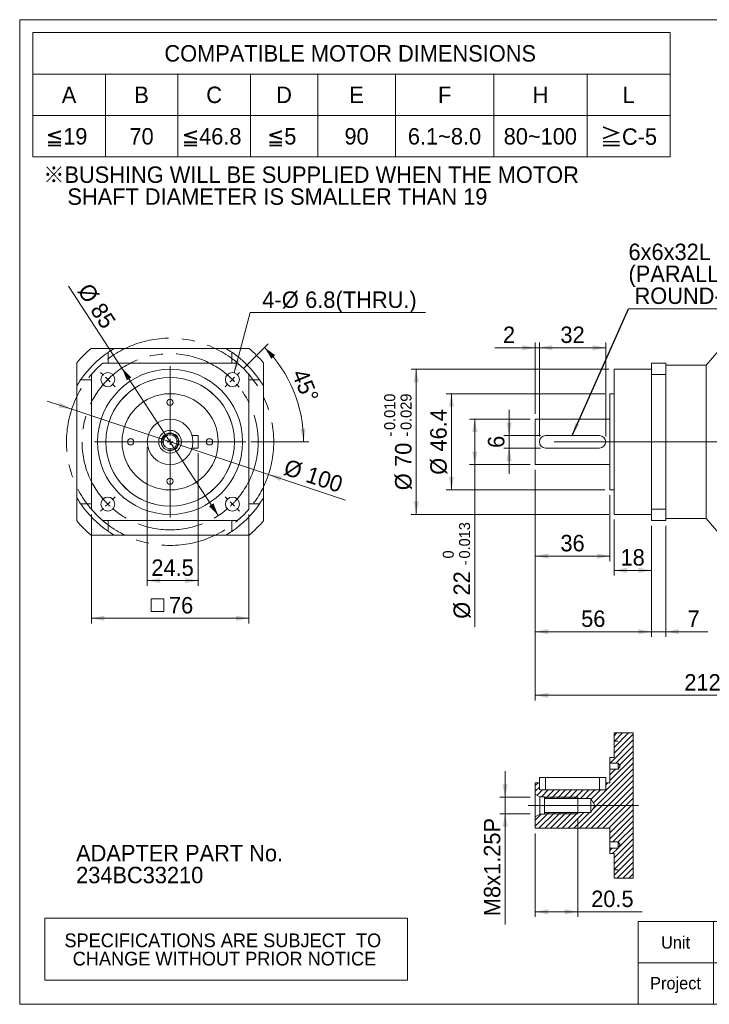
# Model space of a CAD drawing. Header units: millimetres. Extents: x 25 to 718, y 25 to 500.
# Tile 1 of 4: x 25 to 358, y 25 to 500. Entities that reach past the tile are written whole.
import ezdxf

# ---------------------------------------------------------------- set-up
doc = ezdxf.new("R2010")
doc.units = ezdxf.units.MM
doc.header["$LTSCALE"] = 2.5
doc.linetypes.add('CENTERX2', pattern=[20.32, 12.7, -2.54, 2.54, -2.54])
doc.layers.add('外框線', color=7, linetype='Continuous', lineweight=30)
doc.styles.add('SLDTEXTSTYLE0', font='ARIAL.TTF', dxfattribs={"width": 0.948})
doc.styles.add('SLDTEXTSTYLE4', font='ARIAL.TTF', dxfattribs={"width": 0.948, "bigfont": 'bigfont'})
doc.styles.add('SLDTEXTSTYLE5', font='MINGLIU.TTC', dxfattribs={"bigfont": 'bigfont'})
doc.styles.get("Standard").update_dxf_attribs({"font": 'ARIAL.TTF'})
doc.dimstyles.new('SLDDIMSTYLE0', dxfattribs={"dimtxt": 7.704956, "dimasz": 6.25, "dimexe": 0, "dimexo": 0.0625, "dimgap": 1.926239, "dimtad": 1, "dimdec": 4, "dimrnd": 1e-09, "dimzin": 12, "dimdsep": 46, "dimtxsty": 'SLDTEXTSTYLE0', "dimsah": 1, "dimcen": 0.09, "dimadec": 0, "dimazin": 0, "dimtol": 1, "dimtm": 0.013, "dimtfac": 1, "dimtdec": 3, "dimtofl": 0, "dimtmove": 0, "dimatfit": 3, "dimfxl": 0, "dimtolj": 1, "dimarcsym": 0})
doc.dimstyles.new('SLDDIMSTYLE1', dxfattribs={"dimtxt": 7.704956, "dimasz": 6.25, "dimexe": 0, "dimexo": 0.0625, "dimgap": 1.926239, "dimtad": 1, "dimdec": 4, "dimrnd": 1e-09, "dimzin": 12, "dimdsep": 46, "dimtxsty": 'SLDTEXTSTYLE0', "dimsah": 1, "dimcen": 0.09, "dimadec": 0, "dimazin": 0, "dimtol": 1, "dimtp": -0.01, "dimtm": 0.029, "dimtfac": 1, "dimtdec": 3, "dimtofl": 0, "dimtmove": 0, "dimatfit": 3, "dimfxl": 0, "dimtolj": 1, "dimtzin": 0, "dimarcsym": 0})
doc.dimstyles.new('SLDDIMSTYLE2', dxfattribs={"dimtxt": 7.704956, "dimasz": 6.25, "dimexe": 0, "dimexo": 0.0625, "dimgap": 1.926239, "dimtad": 1, "dimdec": 4, "dimrnd": 1e-09, "dimzin": 12, "dimdsep": 46, "dimtxsty": 'SLDTEXTSTYLE0', "dimsah": 1, "dimcen": 0.09, "dimadec": 0, "dimazin": 0, "dimtfac": 1, "dimtdec": 4, "dimtofl": 0, "dimtmove": 0, "dimatfit": 3, "dimfxl": 0, "dimtolj": 1, "dimtzin": 12, "dimarcsym": 0})
doc.dimstyles.new('SLDDIMSTYLE3', dxfattribs={"dimtxt": 7.704956, "dimasz": 6.25, "dimexe": 0, "dimexo": 0.0625, "dimgap": 1.926239, "dimtad": 1, "dimdec": 4, "dimrnd": 1e-09, "dimzin": 12, "dimdsep": 46, "dimtxsty": 'SLDTEXTSTYLE0', "dimsah": 1, "dimcen": 0.09, "dimadec": 0, "dimazin": 0, "dimtfac": 1, "dimtdec": 4, "dimtofl": 0, "dimtmove": 0, "dimatfit": 3, "dimfxl": 0, "dimtolj": 1, "dimtzin": 12, "dimarcsym": 0})
doc.dimstyles.new('SLDDIMSTYLE6', dxfattribs={"dimtxt": 0, "dimasz": 6.25, "dimexe": 0, "dimexo": 0.0625, "dimgap": 0, "dimtad": 0, "dimtih": 1, "dimtoh": 1, "dimdec": 0, "dimrnd": 1e-09, "dimzin": 0, "dimdsep": 46, "dimtxsty": 'Standard', "dimsah": 1, "dimcen": 0.09, "dimadec": 0, "dimazin": 0, "dimtfac": 6.25, "dimtdec": 0, "dimtofl": 0, "dimtmove": 0, "dimatfit": 3, "dimfxl": 0, "dimtolj": 1, "dimtzin": 0, "dimarcsym": 0})
doc.dimstyles.new('SLDDIMSTYLE7', dxfattribs={"dimtxt": 7.704956, "dimasz": 6.25, "dimexe": 0, "dimexo": 0.0625, "dimgap": 1.926239, "dimtad": 1, "dimdec": 4, "dimrnd": 1e-09, "dimzin": 12, "dimdsep": 46, "dimtxsty": 'SLDTEXTSTYLE0', "dimsah": 1, "dimcen": 0.09, "dimadec": 0, "dimazin": 0, "dimtfac": 1, "dimtdec": 4, "dimtmove": 0, "dimatfit": 3, "dimfxl": 0, "dimtolj": 1, "dimtzin": 12, "dimarcsym": 0})
doc.dimstyles.new('SLDDIMSTYLE8', dxfattribs={"dimtxt": 7.704956, "dimasz": 6.25, "dimexe": 0, "dimexo": 0.0625, "dimgap": 1.926239, "dimtad": 1, "dimdec": 4, "dimlfac": 2.5, "dimzin": 12, "dimdsep": 46, "dimtxsty": 'SLDTEXTSTYLE0', "dimsah": 1, "dimcen": 0.09, "dimadec": 4, "dimazin": 0, "dimtfac": 1, "dimtdec": 4, "dimtofl": 0, "dimtmove": 0, "dimatfit": 3, "dimfxl": 0, "dimtolj": 1, "dimtzin": 12, "dimarcsym": 0})
doc.dimstyles.new('SLDDIMSTYLE9', dxfattribs={"dimtxt": 7.704956, "dimasz": 6.25, "dimexe": 0, "dimexo": 0.0625, "dimgap": 1.926239, "dimtad": 0, "dimtih": 1, "dimtoh": 1, "dimdec": 4, "dimrnd": 1e-09, "dimzin": 12, "dimdsep": 46, "dimtxsty": 'SLDTEXTSTYLE0', "dimsah": 1, "dimcen": 0.09, "dimadec": 0, "dimazin": 0, "dimtfac": 1, "dimtdec": 4, "dimtofl": 0, "dimtmove": 0, "dimatfit": 3, "dimfxl": 0, "dimtolj": 1, "dimtzin": 12, "dimarcsym": 0})

# ---------------------------------------------------------------- blocks, each defined once
blk = doc.blocks.new('圖塊28')
at = {"layer": '外框線', "color": 7, "lineweight": 0}
for p, q in [((323.44, 65.02), (323.44, 25.02)), ((400.09, 65.02), (323.44, 65.02)), ((359.72, 65.02), (359.72, 25.02)), ((400.09, 45.02), (323.44, 45.02)), ((381.75, 36.56), (393.94, 39.06)), ((393.94, 39.06), (393.94, 29.06)), ((381.75, 36.56), (381.75, 31.56)), ((381.75, 31.56), (393.94, 29.06))]:
    blk.add_line(p, q, dxfattribs=at)
at = {"layer": '外框線', "color": 7, "linetype": 'CENTERX2', "lineweight": 0}
for p, q in [((371.19, 41.7), (371.19, 26.67)), ((364.63, 34.05), (377.79, 34.05)), ((380.85, 34.05), (395.02, 34.05))]:
    blk.add_line(p, q, dxfattribs=at)
at = {"layer": '外框線', "color": 7, "lineweight": 0}
for radius in [5.68, 3.06]:
    blk.add_circle((371.19, 34.05), radius, dxfattribs=at)
at = {"color": 7, "linetype": 'Continuous', "lineweight": 0, "char_height": 5.953, "attachment_point": 1, "style": 'SLDTEXTSTYLE0'}
for s, insert in [('Unit', (334.48, 57.84)), ('mm', (373.65, 58.57)), ('Project', (329.19, 38.17))]:
    blk.add_mtext(s, dxfattribs=dict(at, insert=insert))
blk = doc.blocks.new('SW_NOTE_0')
at = {"color": 0, "linetype": 'Continuous', "lineweight": 0, "attachment_point": 1, "style": 'SLDTEXTSTYLE0'}
for s, insert, char_height in [('ADAPTER PART No.', (0, 10.23), 7.9375), ('234BC33210', (0, -0.35), 7.937)]:
    blk.add_mtext(s, dxfattribs=dict(at, insert=insert, char_height=char_height))
blk = doc.blocks.new('SW_NOTE_1')
at = {"color": 0, "linetype": 'Continuous', "lineweight": 0, "char_height": 7.9375, "attachment_point": 1}
for s, insert, style in [('\\M+181A6BUSHING WILL BE SUPPLIED WHEN THE MOTOR', (0, 10.23), 'SLDTEXTSTYLE4'), ('    SHAFT DIAMETER IS SMALLER THAN 19', (0, -0.35), 'SLDTEXTSTYLE0')]:
    blk.add_mtext(s, dxfattribs=dict(at, insert=insert, style=style))
blk = doc.blocks.new('SW_TABLEANNOTATION_0')
at = {"color": 0, "linetype": 'Continuous', "lineweight": 0}
for p, q in [((0, 0), (0, -30)), ((175, 0), (0, 0)), ((175, -30), (175, 0)), ((0, -30), (175, -30))]:
    blk.add_line(p, q, dxfattribs=at)
at = {"color": 0, "linetype": 'Continuous', "lineweight": 0, "char_height": 6.6146, "attachment_point": 1, "style": 'SLDTEXTSTYLE0'}
for s, insert in [('SPECIFICATIONS ARE SUBJECT  TO ', (9.52, -7.44)), ('CHANGE WITHOUT PRIOR NOTICE', (13.51, -16.26))]:
    blk.add_mtext(s, dxfattribs=dict(at, insert=insert))
blk = doc.blocks.new('SW_TABLEANNOTATION_1')
at = {"color": 0, "linetype": 'Continuous', "lineweight": 0}
for p, q in [((0, 0), (0, -60)), ((307.5, 0), (0, 0)), ((307.5, -60), (307.5, 0)), ((0, -20), (307.5, -20)), ((35, -20), (35, -60)), ((70, -20), (70, -60)), ((105, -20), (105, -60)), ((137.5, -20), (137.5, -60)), ((175, -20), (175, -60)), ((222.5, -20), (222.5, -60)), ((267.5, -20), (267.5, -60)), ((0, -40), (307.5, -40)), ((0, -60), (307.5, -60))]:
    blk.add_line(p, q, dxfattribs=at)
at = {"color": 0, "linetype": 'Continuous', "lineweight": 0, "attachment_point": 1}
for s, insert, char_height, style in [('COMPATIBLE MOTOR DIMENSIONS', (63.5, -6.05), 7.9375, 'SLDTEXTSTYLE0'), ('A', (13.97, -26.05), 7.94, 'SLDTEXTSTYLE0'), ('B', (48.97, -26.05), 7.94, 'SLDTEXTSTYLE0'), ('C', (83.68, -26.05), 7.94, 'SLDTEXTSTYLE0'), ('D', (117.43, -26.05), 7.94, 'SLDTEXTSTYLE0'), ('E', (152.72, -26.05), 7.94, 'SLDTEXTSTYLE0'), ('F', (195.52, -26.05), 7.94, 'SLDTEXTSTYLE0'), ('H', (241.18, -26.05), 7.94, 'SLDTEXTSTYLE0'), ('L', (284.56, -26.05), 7.94, 'SLDTEXTSTYLE0'), ('\\M+1818519', (6.33, -46.05), 7.937, 'SLDTEXTSTYLE4'), ('70', (46.62, -46.05), 7.937, 'SLDTEXTSTYLE0'), ('\\M+1818546.8', (71.92, -46.05), 7.9375, 'SLDTEXTSTYLE4'), ('\\M+181855', (113.02, -46.05), 7.937, 'SLDTEXTSTYLE4'), ('90', (150.37, -46.05), 7.937, 'SLDTEXTSTYLE0'), ('6.1~8.0', (180.96, -46.05), 7.937, 'SLDTEXTSTYLE0'), ('80~100', (227.21, -46.05), 7.937, 'SLDTEXTSTYLE0'), ('\\M+18186', (273.68, -46.37), 7.937, 'SLDTEXTSTYLE5'), ('C-5', (284.27, -46.2), 7.937, 'SLDTEXTSTYLE0')]:
    blk.add_mtext(s, dxfattribs=dict(at, insert=insert, char_height=char_height, style=style))
blk = doc.blocks.new('*D10')
at = {"color": 7, "linetype": 'Continuous', "lineweight": 0}
for p, q in [((271.29, 307.35), (242.07, 307.35)), ((244.57, 307.35), (244.57, 285.35)), ((271.29, 285.35), (242.07, 285.35)), ((244.57, 285.35), (244.57, 207.03))]:
    blk.add_line(p, q, dxfattribs=at)
for points in [[(244.57, 307.35), (243.32, 301.1), (245.82, 301.1)], [(244.57, 285.35), (245.82, 291.6), (243.32, 291.6)]]:
    blk.add_solid(points, dxfattribs=at)
at = {"color": 7, "linetype": 'Continuous', "lineweight": 0, "attachment_point": 1, "rotation": 90, "style": 'SLDTEXTSTYLE0'}
for s, insert, char_height in [('0.013', (237.01, 240.06), 5.292), ('0', (229.12, 240.06), 5.29), ('-', (237.01, 236.83), 5.29), ('22', (234.34, 222.23), 7.937), ('%%c', (234.34, 210.99), 7.937)]:
    blk.add_mtext(s, dxfattribs=dict(at, insert=insert, char_height=char_height))
blk = doc.blocks.new('*D11')
at = {"color": 7, "linetype": 'Continuous', "lineweight": 0}
for p, q in [((309.29, 331.35), (213.85, 331.35)), ((216.35, 331.35), (216.35, 261.35)), ((309.29, 261.35), (213.85, 261.35))]:
    blk.add_line(p, q, dxfattribs=at)
for points in [[(216.35, 331.35), (215.1, 325.1), (217.6, 325.1)], [(216.35, 261.35), (217.6, 267.6), (215.1, 267.6)]]:
    blk.add_solid(points, dxfattribs=at)
at = {"color": 7, "linetype": 'Continuous', "lineweight": 0, "attachment_point": 1, "rotation": 90, "style": 'SLDTEXTSTYLE0'}
for s, insert, char_height in [('0.010', (200.89, 302.07), 5.292), ('0.029', (208.78, 302.07), 5.292), ('-', (200.89, 298.84), 5.29), ('-', (208.78, 298.84), 5.29), ('70', (206.11, 284.24), 7.937), ('%%c', (206.11, 273), 7.937)]:
    blk.add_mtext(s, dxfattribs=dict(at, insert=insert, char_height=char_height))
blk = doc.blocks.new('*D12')
at = {"color": 7, "linetype": 'Continuous', "lineweight": 0}
for p, q in [((273.79, 282.85), (273.79, 238.73)), ((309.79, 270.65), (309.79, 238.73)), ((273.79, 241.23), (309.79, 241.23))]:
    blk.add_line(p, q, dxfattribs=at)
for points in [[(273.79, 241.23), (280.04, 239.98), (280.04, 242.48)], [(309.79, 241.23), (303.54, 242.48), (303.54, 239.98)]]:
    blk.add_solid(points, dxfattribs=at)
at = {"color": 7, "linetype": 'Continuous', "lineweight": 0, "insert": (285.92, 251.46), "char_height": 7.937, "attachment_point": 1, "style": 'SLDTEXTSTYLE0'}
blk.add_mtext('36', dxfattribs=at)
blk = doc.blocks.new('*D13')
at = {"color": 7, "linetype": 'Continuous', "lineweight": 0}
for p, q in [((311.79, 258.85), (311.79, 231.84)), ((329.79, 255.85), (329.79, 231.84)), ((311.79, 234.34), (329.79, 234.34))]:
    blk.add_line(p, q, dxfattribs=at)
for points in [[(311.79, 234.34), (318.04, 233.09), (318.04, 235.59)], [(329.79, 234.34), (323.54, 235.59), (323.54, 233.09)]]:
    blk.add_solid(points, dxfattribs=at)
at = {"color": 7, "linetype": 'Continuous', "lineweight": 0, "insert": (314.92, 244.58), "char_height": 7.937, "attachment_point": 1, "style": 'SLDTEXTSTYLE0'}
blk.add_mtext('18', dxfattribs=at)
blk = doc.blocks.new('*D14')
at = {"color": 7, "linetype": 'Continuous', "lineweight": 0}
for p, q in [((273.79, 282.85), (273.79, 202.26)), ((329.79, 255.85), (329.79, 202.26)), ((273.79, 204.76), (329.79, 204.76))]:
    blk.add_line(p, q, dxfattribs=at)
for points in [[(273.79, 204.76), (280.04, 203.51), (280.04, 206.01)], [(329.79, 204.76), (323.54, 206.01), (323.54, 203.51)]]:
    blk.add_solid(points, dxfattribs=at)
at = {"color": 7, "linetype": 'Continuous', "lineweight": 0, "insert": (295.92, 214.99), "char_height": 7.937, "attachment_point": 1, "style": 'SLDTEXTSTYLE0'}
blk.add_mtext('56', dxfattribs=at)
blk = doc.blocks.new('*D15')
at = {"color": 7, "linetype": 'Continuous', "lineweight": 0}
for p, q in [((273.79, 309.85), (273.79, 344.24)), ((275.79, 298.85), (275.79, 344.24)), ((273.79, 341.74), (254.24, 341.74)), ((275.79, 341.74), (273.79, 341.74)), ((275.79, 341.74), (288.29, 341.74))]:
    blk.add_line(p, q, dxfattribs=at)
for points in [[(273.79, 341.74), (267.54, 342.99), (267.54, 340.49)], [(275.79, 341.74), (282.04, 340.49), (282.04, 342.99)]]:
    blk.add_solid(points, dxfattribs=at)
at = {"color": 7, "linetype": 'Continuous', "lineweight": 0, "insert": (258.21, 351.98), "char_height": 7.94, "attachment_point": 1, "style": 'SLDTEXTSTYLE0'}
blk.add_mtext('2', dxfattribs=at)
blk = doc.blocks.new('*D16')
at = {"color": 7, "linetype": 'Continuous', "lineweight": 0}
for p, q in [((275.79, 298.85), (275.79, 344.24)), ((307.79, 298.85), (307.79, 344.24)), ((275.79, 341.74), (307.79, 341.74))]:
    blk.add_line(p, q, dxfattribs=at)
for points in [[(275.79, 341.74), (282.04, 340.49), (282.04, 342.99)], [(307.79, 341.74), (301.54, 342.99), (301.54, 340.49)]]:
    blk.add_solid(points, dxfattribs=at)
at = {"color": 7, "linetype": 'Continuous', "lineweight": 0, "insert": (285.92, 351.98), "char_height": 7.937, "attachment_point": 1, "style": 'SLDTEXTSTYLE0'}
blk.add_mtext('32', dxfattribs=at)
blk = doc.blocks.new('*D17')
at = {"color": 7, "linetype": 'Continuous', "lineweight": 0}
for p, q in [((307.29, 319.55), (230.83, 319.55)), ((233.33, 319.55), (233.33, 273.15)), ((307.29, 273.15), (230.83, 273.15))]:
    blk.add_line(p, q, dxfattribs=at)
for points in [[(233.33, 319.55), (232.08, 313.3), (234.58, 313.3)], [(233.33, 273.15), (234.58, 279.4), (232.08, 279.4)]]:
    blk.add_solid(points, dxfattribs=at)
at = {"color": 7, "linetype": 'Continuous', "lineweight": 0, "char_height": 7.937, "attachment_point": 1, "rotation": 90, "style": 'SLDTEXTSTYLE0'}
for s, insert in [('46.4', (223.09, 291.69)), ('%%c', (223.09, 280.45))]:
    blk.add_mtext(s, dxfattribs=dict(at, insert=insert))
blk = doc.blocks.new('*D18')
at = {"color": 7, "linetype": 'Continuous', "lineweight": 0}
for p, q in [((261.15, 299.35), (261.15, 311.85)), ((276.29, 299.35), (258.65, 299.35)), ((261.15, 299.35), (261.15, 293.35)), ((276.29, 293.35), (258.65, 293.35)), ((261.15, 293.35), (261.15, 280.85))]:
    blk.add_line(p, q, dxfattribs=at)
for points in [[(261.15, 299.35), (262.4, 305.6), (259.9, 305.6)], [(261.15, 293.35), (259.9, 287.1), (262.4, 287.1)]]:
    blk.add_solid(points, dxfattribs=at)
at = {"color": 7, "linetype": 'Continuous', "lineweight": 0, "insert": (250.92, 293.42), "char_height": 7.94, "attachment_point": 1, "rotation": 90, "style": 'SLDTEXTSTYLE0'}
blk.add_mtext('6', dxfattribs=at)
blk = doc.blocks.new('*D22')
at = {"color": 7, "linetype": 'Continuous', "lineweight": 0}
for p, q in [((273.79, 282.85), (273.79, 171.56)), ((485.79, 249.85), (485.79, 171.56)), ((485.79, 174.06), (273.79, 174.06))]:
    blk.add_line(p, q, dxfattribs=at)
for points in [[(273.79, 174.06), (280.04, 172.81), (280.04, 175.31)], [(485.79, 174.06), (479.54, 175.31), (479.54, 172.81)]]:
    blk.add_solid(points, dxfattribs=at)
at = {"color": 7, "linetype": 'Continuous', "lineweight": 0, "char_height": 7.937, "attachment_point": 1, "style": 'SLDTEXTSTYLE0'}
for s, insert in [('212', (345.7, 184.29)), ('(MAX:216)', (363.33, 184.29))]:
    blk.add_mtext(s, dxfattribs=dict(at, insert=insert))
blk = doc.blocks.new('*D26')
at = {"color": 7, "linetype": 'Continuous', "lineweight": 0}
for p, q in [((329.79, 255.85), (329.79, 202.26)), ((336.79, 255.85), (336.79, 202.26)), ((329.79, 204.76), (317.29, 204.76)), ((329.79, 204.76), (336.79, 204.76)), ((336.79, 204.76), (357.1, 204.76))]:
    blk.add_line(p, q, dxfattribs=at)
for points in [[(329.79, 204.76), (323.54, 206.01), (323.54, 203.51)], [(336.79, 204.76), (343.04, 203.51), (343.04, 206.01)]]:
    blk.add_solid(points, dxfattribs=at)
at = {"color": 7, "linetype": 'Continuous', "lineweight": 0, "insert": (347.26, 214.99), "char_height": 7.94, "attachment_point": 1, "style": 'SLDTEXTSTYLE0'}
blk.add_mtext('7', dxfattribs=at)
blk = doc.blocks.new('SW_NOTE_2')
at = {"color": 0, "linetype": 'Continuous', "lineweight": 0}
for p, q in [((0, 0), (85.84, 0)), ((85.84, 0), (0, 0)), ((0, 0), (85.84, 0)), ((85.84, 0), (0, 0)), ((0, 0), (85.84, 0)), ((85.84, 0), (0, 0))]:
    blk.add_line(p, q, dxfattribs=at)
at = {"color": 0, "linetype": 'Continuous', "lineweight": 0, "attachment_point": 1, "style": 'SLDTEXTSTYLE0'}
for s, insert, char_height in [('6x6x32L', (0, 31.4), 7.937), ('(PARALLEL KEY,', (0, 20.82), 7.9375), (' ROUND-ENDED)', (0, 10.23), 7.9375)]:
    blk.add_mtext(s, dxfattribs=dict(at, insert=insert, char_height=char_height))
blk = doc.blocks.new('*D28')
at = {"color": 7, "linetype": 'Continuous', "lineweight": 0}
for p, q in [((50.12, 312.09), (38.26, 316.02)), ((145.04, 280.62), (50.12, 312.09)), ((145.04, 280.62), (182.28, 268.27))]:
    blk.add_line(p, q, dxfattribs=at)
for points in [[(50.12, 312.09), (44.58, 315.24), (43.8, 312.87)], [(145.04, 280.62), (150.58, 277.47), (151.37, 279.84)]]:
    blk.add_solid(points, dxfattribs=at)
at = {"color": 7, "linetype": 'Continuous', "lineweight": 0, "char_height": 7.937, "attachment_point": 1, "rotation": 341.6566, "style": 'SLDTEXTSTYLE0'}
for s, insert in [('%%c', (154.32, 288.3)), ('100', (164.99, 284.76))]:
    blk.add_mtext(s, dxfattribs=dict(at, insert=insert))
blk = doc.blocks.new('*D29')
at = {"color": 7, "linetype": 'Continuous', "lineweight": 0}
for q in [(48.55, 371.43), (120.82, 260.77)]:
    blk.add_line((74.34, 331.94), q, dxfattribs=at)
for points in [[(74.34, 331.94), (76.71, 326.02), (78.8, 327.39)], [(120.82, 260.77), (118.45, 266.69), (116.36, 265.32)]]:
    blk.add_solid(points, dxfattribs=at)
at = {"color": 7, "linetype": 'Continuous', "lineweight": 0, "char_height": 7.937, "attachment_point": 1, "rotation": 303.1498, "style": 'SLDTEXTSTYLE0'}
for s, insert in [('%%c', (59.27, 373.69)), ('85', (65.41, 364.28))]:
    blk.add_mtext(s, dxfattribs=dict(at, insert=insert))
blk = doc.blocks.new('*D30')
at = {"color": 7, "linetype": 'Continuous', "lineweight": 0}
for p, q in [((132.87, 331.64), (144.9, 343.68)), ((136.58, 296.35), (164.51, 296.35))]:
    blk.add_line(p, q, dxfattribs=at)
blk.add_arc((97.58, 296.35), 64.43, 0, 45, dxfattribs=at)
for points in [[(143.14, 341.91), (146.41, 336.44), (148.26, 338.12)], [(162.01, 296.35), (162.95, 302.66), (160.46, 302.54)]]:
    blk.add_solid(points, dxfattribs=at)
at = {"color": 7, "linetype": 'Continuous', "lineweight": 0, "insert": (163.5, 332.31), "char_height": 7.937, "attachment_point": 1, "rotation": 292.5, "style": 'SLDTEXTSTYLE0'}
blk.add_mtext('45°', dxfattribs=at)
blk = doc.blocks.new('SW_SYMBOL_MOD_BOX')
at = {"color": 0, "linetype": 'Continuous', "lineweight": 0}
for p, q in [((500, 500), (500, 2000)), ((500, 2000), (2000, 2000)), ((2000, 2000), (2000, 500)), ((500, 500), (2000, 500))]:
    blk.add_line(p, q, dxfattribs=at)
blk = doc.blocks.new('*D31')
at = {"color": 7, "linetype": 'Continuous', "lineweight": 0}
for p, q in [((59.58, 261.36), (59.58, 208.76)), ((135.58, 261.36), (135.58, 208.76)), ((59.58, 211.26), (135.58, 211.26))]:
    blk.add_line(p, q, dxfattribs=at)
for points in [[(59.58, 211.26), (65.83, 210.01), (65.83, 212.51)], [(135.58, 211.26), (129.33, 212.51), (129.33, 210.01)]]:
    blk.add_solid(points, dxfattribs=at)
at = {"color": 7, "linetype": 'Continuous', "lineweight": 0, "xscale": 0.004092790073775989, "yscale": 0.004092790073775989, "zscale": 0.004092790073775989, "rotation": 360.0000000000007}
blk.add_blockref('SW_SYMBOL_MOD_BOX', (86.38, 212.41), dxfattribs=at)
at = {"color": 7, "linetype": 'Continuous', "lineweight": 0, "insert": (97.03, 221.49), "char_height": 7.937, "attachment_point": 1, "style": 'SLDTEXTSTYLE0'}
blk.add_mtext('76', dxfattribs=at)
blk = doc.blocks.new('*D33')
at = {"color": 7, "linetype": 'Continuous', "lineweight": 0}
for p, q in [((86.58, 293.85), (86.58, 226.89)), ((111.08, 290.85), (111.08, 226.89)), ((86.58, 229.39), (111.08, 229.39))]:
    blk.add_line(p, q, dxfattribs=at)
for points in [[(86.58, 229.39), (92.83, 228.14), (92.83, 230.64)], [(111.08, 229.39), (104.83, 230.64), (104.83, 228.14)]]:
    blk.add_solid(points, dxfattribs=at)
at = {"color": 7, "linetype": 'Continuous', "lineweight": 0, "insert": (88.54, 239.62), "char_height": 7.937, "attachment_point": 1, "style": 'SLDTEXTSTYLE0'}
blk.add_mtext('24.5', dxfattribs=at)
blk = doc.blocks.new('*D34')
at = {"color": 7, "linetype": 'Continuous', "lineweight": 0}
for p, q in [((128.51, 329.69), (136.24, 358.67)), ((136.24, 358.67), (220.79, 358.67))]:
    blk.add_line(p, q, dxfattribs=at)
blk.add_solid([(128.51, 329.69), (131.33, 335.41), (128.91, 336.05)], dxfattribs=at)
at = {"color": 7, "linetype": 'Continuous', "lineweight": 0, "char_height": 7.937, "attachment_point": 1, "style": 'SLDTEXTSTYLE0'}
for s, insert in [('4-', (142.08, 368.9)), ('%%c', (151.49, 368.9)), ('6.8', (162.73, 368.9)), ('(THRU.)', (177.43, 368.9))]:
    blk.add_mtext(s, dxfattribs=dict(at, insert=insert))
blk = doc.blocks.new('SW_CENTERMARKSYMBOL_0')
at = {"color": 0, "linetype": 'Continuous', "lineweight": 0}
for p, q in [((0, 3), (0, 36.5)), ((-3, 0), (-36.5, 0)), ((0, 0), (-1.5, 0)), ((0, 0), (0, 1.5)), ((0, 0), (0, -1.5)), ((0, 0), (1.5, 0)), ((3, 0), (36.5, 0)), ((0, -3), (0, -36.5))]:
    blk.add_line(p, q, dxfattribs=at)
blk = doc.blocks.new('SW_CENTERMARKSYMBOL_1')
at = {"color": 0, "linetype": 'Continuous', "lineweight": 0}
for p, q in [((-62.23, 2.12), (-63.57, 3.46)), ((-60.1, 0), (-61.16, 1.06)), ((0, 0), (-1.06, -1.06)), ((0, 0), (1.06, 1.06)), ((2.12, 2.12), (3.46, 3.46)), ((-60.1, 0), (-59.04, -1.06)), ((-57.98, -2.12), (-56.64, -3.46)), ((-2.12, -2.12), (-3.46, -3.46)), ((-57.98, -57.98), (-56.64, -56.64)), ((-2.12, -57.98), (-3.46, -56.64)), ((-60.1, -60.1), (-61.16, -61.16)), ((-60.1, -60.1), (-59.04, -59.04)), ((0, -60.1), (-1.06, -59.04)), ((0, -60.1), (1.06, -61.16)), ((-62.23, -62.23), (-63.57, -63.57)), ((2.12, -62.23), (3.46, -63.57))]:
    blk.add_line(p, q, dxfattribs=at)
for start, end in [(132.9778, 135), (128.3941, 130.9556), (49.0444, 51.6059), (45, 47.0222), (42.9778, 45), (139.0444, 141.6059), (135, 137.0222), (38.3941, 40.9556), (218.3941, 220.9556), (319.0444, 321.6059), (222.9778, 225), (225, 227.0222), (312.9778, 315), (315, 317.0222), (229.0444, 231.6059), (308.3941, 310.9556)]:
    blk.add_arc((-30.05, -30.05), 42.5, start, end, dxfattribs=at)
blk = doc.blocks.new('SW_HATCH_0')
at = {"color": 0, "linetype": 'Continuous', "lineweight": 0}
for p, q in [((-9.05, 55.5), (2.11, 66.66)), ((-7.1, 63.06), (-0.16, 70)), ((-7.1, 68.67), (-5.77, 70)), ((-7.1, 60.25), (2.11, 69.46)), ((-6.94, 66.03), (-2.96, 70)), ((-7.1, 65.86), (-6.96, 66)), ((-6.24, 55.5), (2.11, 63.85)), ((-9.1, 47.02), (2.11, 58.24)), ((-4.48, 54.46), (2.11, 61.05)), ((-17.51, 33.01), (2.11, 52.63)), ((-17.06, 36.26), (2.11, 55.43)), ((-9.1, 49.83), (-6.43, 52.5)), ((-23.71, 24), (2.11, 49.82)), ((-45.1, 44.7), (-43.8, 46)), ((-45.1, 41.89), (-43.1, 43.89)), ((-20.9, 24), (2.11, 47.01)), ((-18.09, 24), (2.11, 44.21)), ((-11.1, 45.02), (-10.13, 46)), ((-44.21, 39.98), (-41.69, 42.5)), ((-42.13, 39.25), (-38.88, 42.5)), ((-40.18, 38.4), (-36.08, 42.5)), ((-37.37, 38.4), (-33.27, 42.5)), ((-34.56, 38.4), (-30.46, 42.5)), ((-31.76, 38.4), (-27.66, 42.5)), ((-28.95, 38.4), (-24.85, 42.5)), ((-26.15, 38.4), (-22.05, 42.5)), ((-23.34, 38.4), (-19.24, 42.5)), ((-20.53, 38.4), (-16.43, 42.5)), ((-18.12, 38.01), (-13.63, 42.5)), ((-15.29, 24), (2.11, 41.4)), ((-12.48, 24), (2.11, 38.59)), ((-9.68, 24), (2.11, 35.79)), ((-45.1, 25.06), (-38.56, 31.6)), ((-45.1, 27.86), (-42.21, 30.75)), ((-43.35, 24), (-35.75, 31.6)), ((-40.55, 24), (-32.95, 31.6)), ((-37.74, 24), (-30.14, 31.6)), ((-34.93, 24), (-27.33, 31.6)), ((-32.13, 24), (-24.53, 31.6)), ((-29.32, 24), (-21.72, 31.6)), ((-26.51, 24), (-18.91, 31.6)), ((-9.1, 21.77), (2.11, 32.98)), ((-9.1, 18.96), (2.11, 30.18)), ((-7.76, 17.5), (2.11, 27.37)), ((-5.05, 17.41), (2.11, 24.56)), ((-5.04, 14.6), (2.11, 21.76)), ((-9.1, 13.35), (-7.95, 14.5)), ((-7.84, 11.8), (-5.14, 14.5)), ((-7.1, 9.74), (2.11, 18.95)), ((-7.1, 6.93), (2.11, 16.14)), ((-7.1, 4.12), (2.11, 13.34)), ((-7.1, 1.32), (2.11, 10.53)), ((-5.61, 0), (2.11, 7.72)), ((-2.81, 0), (2.11, 4.92)), ((0, 0), (2.11, 2.11))]:
    blk.add_line(p, q, dxfattribs=at)
blk = doc.blocks.new('*D46')
at = {"color": 7, "linetype": 'Continuous', "lineweight": 0}
for p, q in [((259.2, 124.9), (259.2, 137.4)), ((271.29, 124.9), (256.7, 124.9)), ((259.2, 116.9), (259.2, 124.9)), ((271.29, 116.9), (256.7, 116.9)), ((259.2, 116.9), (259.2, 63.51))]:
    blk.add_line(p, q, dxfattribs=at)
for points in [[(259.2, 124.9), (260.45, 131.15), (257.95, 131.15)], [(259.2, 116.9), (257.95, 110.65), (260.45, 110.65)]]:
    blk.add_solid(points, dxfattribs=at)
at = {"color": 7, "linetype": 'Continuous', "lineweight": 0, "attachment_point": 1, "rotation": 90, "style": 'SLDTEXTSTYLE0'}
for s, insert, char_height in [('x1.25P', (248.97, 82.17), 7.937), ('8', (248.97, 76.29), 7.94), ('M', (248.97, 67.48), 7.94)]:
    blk.add_mtext(s, dxfattribs=dict(at, insert=insert, char_height=char_height))
blk = doc.blocks.new('*D47')
at = {"color": 7, "linetype": 'Continuous', "lineweight": 0}
for p, q in [((294.29, 114.4), (294.29, 67.12)), ((273.79, 107.4), (273.79, 67.12)), ((273.79, 69.62), (294.29, 69.62)), ((294.29, 69.62), (325.3, 69.62))]:
    blk.add_line(p, q, dxfattribs=at)
for points in [[(273.79, 69.62), (280.04, 68.37), (280.04, 70.87)], [(294.29, 69.62), (288.04, 70.87), (288.04, 68.37)]]:
    blk.add_solid(points, dxfattribs=at)
at = {"color": 7, "linetype": 'Continuous', "lineweight": 0, "insert": (300.76, 79.85), "char_height": 7.937, "attachment_point": 1, "style": 'SLDTEXTSTYLE0'}
blk.add_mtext('20.5', dxfattribs=at)

msp = doc.modelspace()

# ---------------------------------------------------------------- linework, layer by layer
at = {"color": 7, "linetype": 'Continuous', "lineweight": 0}
for p, q in [((25, 500), (717.5, 500)), ((25, 25), (25, 500)), ((321.008795, 85.903928), (321.008795, 155.903931)), ((278.294195, 124.90393), (294.294198, 124.90393)), ((294.294198, 116.903929), (294.294198, 124.90393)), ((278.294195, 116.903929), (294.294198, 116.903929)), ((25, 25), (717.5, 25))]:
    msp.add_line(p, q, dxfattribs=at)
at = {"color": 7, "linetype": 'Continuous', "lineweight": 15}
for p, q in [((67.720484, 339.535621), (67.720484, 337.531936)), ((67.720484, 337.239687), (67.720484, 337.531936)), ((127.440482, 337.531031), (127.440482, 339.535621)), ((127.440482, 337.531936), (127.440482, 337.239687)), ((362.294199, 340.354253), (356.294194, 333.354254)), ((130.076637, 334.354252), (65.084329, 334.354252)), ((336.794192, 334.354252), (329.794193, 334.354252)), ((329.794193, 328.850408), (329.794193, 334.354252)), ((336.794192, 328.850408), (336.794192, 334.354252)), ((356.294194, 333.354254), (336.794192, 333.354254)), ((356.294194, 296.354253), (356.294194, 333.354254)), ((59.580484, 328.850408), (59.580484, 263.858099)), ((135.580482, 263.858099), (135.580482, 328.850408)), ((329.794193, 331.354254), (311.794201, 331.354254)), ((311.794201, 331.354254), (311.794201, 261.354253)), ((336.794192, 328.850408), (329.794193, 328.850408)), ((329.794193, 263.858099), (329.794193, 328.850408)), ((336.794192, 263.858099), (336.794192, 328.850408)), ((56.4028, 326.214253), (56.69505, 326.214253)), ((138.465917, 326.214253), (138.758166, 326.214253)), ((140.76185, 326.214253), (138.758166, 326.214253)), ((311.794201, 319.554253), (309.794197, 319.554253)), ((309.794197, 319.554253), (309.794197, 273.154254)), ((309.794197, 307.354253), (273.794198, 307.354253)), ((273.794198, 307.354253), (273.794198, 285.354253)), ((108.163488, 299.354253), (111.080483, 299.354253)), ((111.080483, 293.354253), (111.080483, 299.354253)), ((278.794194, 299.354253), (304.794202, 299.354253)), ((356.294194, 259.354253), (356.294194, 296.354253)), ((108.163488, 293.354253), (111.080483, 293.354253)), ((304.794202, 293.354253), (278.794194, 293.354253)), ((273.794198, 285.354253), (309.794197, 285.354253)), ((309.794197, 273.154254), (311.794201, 273.154254)), ((56.69505, 266.494254), (56.4028, 266.494254)), ((138.758166, 266.494254), (138.465917, 266.494254)), ((138.75726, 266.494254), (140.76185, 266.494254)), ((311.794201, 261.354253), (329.794193, 261.354253)), ((336.794192, 263.858099), (329.794193, 263.858099)), ((329.794193, 258.354255), (329.794193, 263.858099)), ((336.794192, 258.354255), (336.794192, 263.858099)), ((65.084329, 258.354255), (130.076637, 258.354255)), ((336.794192, 258.354255), (329.794193, 258.354255)), ((336.794192, 259.354253), (356.294194, 259.354253)), ((356.294194, 259.354253), (362.294199, 252.354254)), ((67.720484, 255.176571), (67.720484, 255.46882)), ((127.440482, 255.46882), (127.440482, 255.176571)), ((321.008795, 155.903931), (311.794206, 155.903931)), ((311.794206, 155.903931), (311.794206, 151.928929)), ((311.794206, 151.928929), (313.794193, 151.928929)), ((311.794206, 151.903928), (311.794206, 151.928929)), ((311.794206, 151.903928), (311.794206, 144.103929)), ((313.794193, 151.903928), (311.794206, 151.903928)), ((313.794193, 151.928929), (313.794193, 151.903928)), ((309.7942, 144.103929), (309.7942, 141.40393)), ((311.794206, 144.103929), (309.7942, 144.103929)), ((313.794193, 141.40393), (309.7942, 141.40393)), ((309.7942, 141.40393), (309.7942, 138.40393)), ((309.7942, 138.40393), (309.7942, 131.903929)), ((309.7942, 138.40393), (313.794193, 138.40393)), ((314.69549, 139.903929), (313.794193, 141.40393)), ((313.794193, 141.40393), (313.794193, 138.40393)), ((313.794193, 138.40393), (314.69549, 139.903929)), ((275.794202, 134.40393), (275.794202, 128.40393)), ((278.794196, 134.40393), (275.794202, 134.40393)), ((278.794196, 128.40393), (278.794196, 134.40393)), ((304.794208, 134.40393), (278.794196, 134.40393)), ((304.794208, 128.40393), (304.794208, 134.40393)), ((307.794194, 134.40393), (304.794208, 134.40393)), ((307.794194, 128.40393), (307.794194, 134.40393)), ((275.794202, 131.903929), (273.794196, 131.903929)), ((273.794196, 131.903929), (273.794196, 126.40393)), ((275.794202, 128.40393), (275.794202, 131.903929)), ((278.794196, 128.40393), (275.794202, 128.40393)), ((304.794208, 128.40393), (278.794196, 128.40393)), ((307.794194, 128.40393), (304.794208, 128.40393)), ((309.7942, 131.903929), (307.794194, 131.903929)), ((307.794194, 131.903929), (307.794194, 128.40393)), ((273.794196, 126.40393), (275.959269, 125.15393)), ((273.794196, 115.40393), (273.794196, 126.40393)), ((275.959269, 125.15393), (278.294207, 125.15393)), ((275.959269, 116.653929), (275.959269, 125.15393)), ((278.294207, 125.15393), (278.294207, 124.30393)), ((300.544201, 124.30393), (278.294207, 124.30393)), ((278.294207, 124.30393), (278.294207, 117.50393)), ((302.587123, 120.90393), (300.544201, 124.30393)), ((300.544201, 124.30393), (300.544201, 117.50393)), ((300.544201, 117.50393), (302.587123, 120.90393)), ((275.959269, 116.653929), (273.794196, 115.40393)), ((273.794196, 115.40393), (273.794196, 109.90393)), ((278.294207, 116.653929), (275.959269, 116.653929)), ((278.294207, 117.50393), (278.294207, 116.653929)), ((278.294207, 117.50393), (300.544201, 117.50393)), ((273.794196, 109.90393), (309.7942, 109.90393)), ((309.7942, 109.90393), (309.7942, 103.403929)), ((313.794193, 103.403929), (309.7942, 103.403929)), ((309.7942, 103.403929), (309.7942, 100.403929)), ((309.7942, 100.403929), (309.7942, 97.70393)), ((309.7942, 100.403929), (313.794193, 100.403929)), ((314.69549, 101.90393), (313.794193, 103.403929)), ((313.794193, 103.403929), (313.794193, 100.403929)), ((313.794193, 100.403929), (314.69549, 101.90393)), ((309.7942, 97.70393), (311.794206, 97.70393)), ((311.794206, 97.70393), (311.794206, 89.903931)), ((311.794206, 89.903931), (313.794193, 89.903931)), ((311.794206, 89.87893), (311.794206, 89.903931)), ((311.794206, 89.87893), (311.794206, 85.903928)), ((313.794193, 89.87893), (311.794206, 89.87893)), ((311.794206, 85.903928), (321.008795, 85.903928)), ((313.794193, 89.903931), (313.794193, 89.87893))]:
    msp.add_line(p, q, dxfattribs=at)
at = {"color": 7, "linetype": 'CENTERX2', "lineweight": 0, "ltscale": 2.5}
for p, q in [((489.247478, 296.354253), (269.982148, 296.354253)), ((270.35964, 120.90393), (323.508796, 120.90393))]:
    msp.add_line(p, q, dxfattribs=at)
at = {"color": 7, "linetype": 'CENTERX2', "lineweight": 0}
for radius in [50, 42.5]:
    msp.add_circle((97.580483, 296.354253), radius, dxfattribs=at)
at = {"color": 7, "linetype": 'Continuous', "lineweight": 15}
for centre, radius in [((97.580483, 296.354253), 35), ((67.528445, 326.406292), 3.4), ((127.632521, 326.406292), 3.4), ((97.580483, 296.354253), 31.025), ((97.580483, 296.354253), 31), ((97.580483, 296.354253), 23.2), ((97.580483, 315.354253), 1.5), ((97.580483, 296.354253), 11), ((97.580483, 296.354253), 5.5), ((97.580483, 296.354253), 4.25), ((97.580483, 296.354253), 3.4), ((78.580483, 296.354253), 1.5), ((116.580483, 296.354253), 1.5), ((97.580483, 277.354253), 1.5), ((67.528445, 266.302215), 3.4), ((127.632521, 266.302215), 3.4)]:
    msp.add_circle(centre, radius, dxfattribs=at)
for centre, radius, start, end in [((97.580483, 296.354253), 59, 130.29614333, 139.70385667), ((97.580483, 296.354253), 52.5, 124.75759955, 145.32048099), ((97.580483, 296.354253), 52.5, 121.00271913, 124.66393466), ((97.580483, 296.354253), 52.5, 55.33606534, 58.99728087), ((97.580483, 296.354253), 52.5, 34.75759955, 55.32048099), ((97.580483, 296.354253), 59, 40.29614333, 49.70385667), ((97.580483, 296.354253), 50, 130.53580211, 139.46419789), ((97.580483, 296.354253), 50, 40.53580211, 49.46419789), ((97.580483, 296.354253), 52.5, 145.33606534, 148.99728087), ((97.580483, 296.354253), 52.5, 31.00271913, 34.66393466), ((278.794196, 296.354253), 3, 90, 270), ((304.794196, 296.354253), 3, 270, 90), ((97.580483, 296.354253), 52.5, 211.00271913, 214.66393466), ((97.580483, 296.354253), 52.5, 214.75759955, 235.32048099), ((97.580483, 296.354253), 52.5, 304.75759955, 325.32048099), ((97.580483, 296.354253), 52.5, 325.33606534, 328.99728087), ((97.580483, 296.354253), 50, 220.53580211, 229.46419789), ((97.580483, 296.354253), 50, 310.53580211, 319.46419789), ((97.580483, 296.354253), 59, 220.29614333, 229.70385667), ((97.580483, 296.354253), 59, 310.29614333, 319.70385667), ((97.580483, 296.354253), 52.5, 235.33606534, 238.99728087), ((97.580483, 296.354253), 52.5, 301.00271913, 304.66393466)]:
    msp.add_arc(centre, radius, start, end, dxfattribs=at)
at = {"color": 7, "linetype": 'Continuous', "lineweight": 0}
msp.add_arc((97.580483, 296.354253), 4, 255, 195, dxfattribs=at)
at = {"color": 7, "linetype": 'Continuous', "lineweight": 15}
for points, knots in [([(70.538849, 341.354255), (68.648904, 341.354255), (64.864061, 341.354255), (61.238213, 341.354255), (59.422916, 341.354255)], [0, 0, 0, 0, 0.499345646, 1, 1, 1, 1]), ([(124.622118, 341.354255), (122.945394, 341.354255), (119.592558, 341.354255), (114.217521, 341.354255), (108.509799, 341.354255), (102.487895, 341.354255), (96.275688, 341.354255), (89.981093, 341.354255), (83.723114, 341.354255), (77.183823, 341.354255), (72.899607, 341.354255), (70.538849, 341.354255)], [0, 0, 0, 0, 0.09907015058, 0.19810425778, 0.30575336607, 0.41369292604, 0.52111981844, 0.63410487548, 0.74765914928, 0.8609510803, 1, 1, 1, 1]), ([(135.73805, 341.354255), (133.130122, 341.354255), (129.494103, 341.354255), (125.696029, 341.354255), (124.622118, 341.354255)], [0, 0, 0, 0, 0.7172483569, 1, 1, 1, 1]), ([(52.580481, 334.511821), (52.580481, 331.903892), (52.580481, 328.267873), (52.580481, 324.4698), (52.580481, 323.395888)], [0, 0, 0, 0, 0.7172483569, 1, 1, 1, 1]), ([(67.720484, 334.354252), (67.720484, 334.72421), (67.720484, 335.284386), (67.720484, 335.864239), (67.720484, 336.266008), (67.720484, 336.610507), (67.720484, 336.886929), (67.720484, 337.093942), (67.720484, 337.218819), (67.720484, 337.232354), (67.720484, 337.239687)], [0, 0, 0, 0, 0.1626865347, 0.2463340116, 0.3329922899, 0.4367619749, 0.5475438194, 0.6668205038, 0.8194944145, 1, 1, 1, 1]), ([(127.440482, 337.239687), (127.440482, 337.230569), (127.440482, 337.213779), (127.440482, 337.068553), (127.440482, 336.768668), (127.440482, 336.334395), (127.440482, 335.855252), (127.440482, 335.290989), (127.440482, 334.728018), (127.440482, 334.354252)], [0, 0, 0, 0, 0.1854998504, 0.3415844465, 0.5112437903, 0.6757478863, 0.7521211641, 0.8354293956, 1, 1, 1, 1]), ([(142.580485, 323.395888), (142.580485, 325.285833), (142.580485, 329.070675), (142.580485, 332.696524), (142.580485, 334.511821)], [0, 0, 0, 0, 0.499345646, 1, 1, 1, 1]), ([(52.580481, 323.395888), (52.580481, 321.719165), (52.580481, 318.366329), (52.580481, 312.991292), (52.580481, 307.283569), (52.580481, 301.261666), (52.580481, 295.049459), (52.580481, 288.754864), (52.580481, 282.496884), (52.580481, 275.957594), (52.580481, 271.673377), (52.580481, 269.312619)], [0, 0, 0, 0, 0.09907015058, 0.19810425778, 0.30575336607, 0.41369292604, 0.52111981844, 0.63410487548, 0.74765914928, 0.8609510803, 1, 1, 1, 1]), ([(56.403706, 326.214253), (56.103873, 326.214253), (55.434027, 326.214253), (54.767368, 326.214253), (54.399116, 326.214253)], [0, 0, 0, 0, 0.4476149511, 1, 1, 1, 1]), ([(56.69505, 326.214253), (56.704167, 326.214253), (56.720957, 326.214253), (56.866183, 326.214253), (57.166068, 326.214253), (57.600341, 326.214253), (58.079484, 326.214253), (58.643747, 326.214253), (59.206719, 326.214253), (59.580484, 326.214253)], [0, 0, 0, 0, 0.1854998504, 0.3415844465, 0.5112437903, 0.6757478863, 0.7521211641, 0.8354293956, 1, 1, 1, 1]), ([(135.580482, 326.214253), (135.950439, 326.214253), (136.510616, 326.214253), (137.090469, 326.214253), (137.492238, 326.214253), (137.836737, 326.214253), (138.113158, 326.214253), (138.320171, 326.214253), (138.445049, 326.214253), (138.458584, 326.214253), (138.465917, 326.214253)], [0, 0, 0, 0, 0.1626865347, 0.2463340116, 0.3329922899, 0.4367619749, 0.5475438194, 0.6668205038, 0.8194944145, 1, 1, 1, 1]), ([(142.580485, 269.312619), (142.580485, 271.673377), (142.580485, 275.957594), (142.580485, 282.496884), (142.580485, 288.754864), (142.580485, 295.049459), (142.580485, 301.261666), (142.580485, 307.283569), (142.580485, 312.991292), (142.580485, 318.366329), (142.580485, 321.719165), (142.580485, 323.395888)], [0, 0, 0, 0, 0.1390489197, 0.2523408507, 0.3658951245, 0.4788801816, 0.586307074, 0.6942466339, 0.8018957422, 0.9009298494, 1, 1, 1, 1]), ([(52.580481, 269.312619), (52.580481, 267.422674), (52.580481, 263.637832), (52.580481, 260.011983), (52.580481, 258.196686)], [0, 0, 0, 0, 0.499345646, 1, 1, 1, 1]), ([(54.399116, 266.494254), (54.767368, 266.494254), (55.433728, 266.494254), (56.10327, 266.494254), (56.4028, 266.494254)], [0, 0, 0, 0, 0.5526334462, 1, 1, 1, 1]), ([(59.580484, 266.494254), (59.210527, 266.494254), (58.65035, 266.494254), (58.070498, 266.494254), (57.668729, 266.494254), (57.324229, 266.494254), (57.047808, 266.494254), (56.840795, 266.494254), (56.715918, 266.494254), (56.702382, 266.494254), (56.69505, 266.494254)], [0, 0, 0, 0, 0.1626865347, 0.2463340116, 0.3329922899, 0.4367619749, 0.5475438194, 0.6668205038, 0.8194944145, 1, 1, 1, 1]), ([(138.465917, 266.494254), (138.456799, 266.494254), (138.440009, 266.494254), (138.294783, 266.494254), (137.994898, 266.494254), (137.560625, 266.494254), (137.081482, 266.494254), (136.517219, 266.494254), (135.954247, 266.494254), (135.580482, 266.494254)], [0, 0, 0, 0, 0.1854998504, 0.3415844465, 0.5112437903, 0.6757478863, 0.7521211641, 0.8354293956, 1, 1, 1, 1]), ([(142.580485, 258.196686), (142.580485, 260.804615), (142.580485, 264.440633), (142.580485, 268.238707), (142.580485, 269.312619)], [0, 0, 0, 0, 0.7172483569, 1, 1, 1, 1]), ([(67.720484, 255.46882), (67.720484, 255.477938), (67.720484, 255.494728), (67.720484, 255.639954), (67.720484, 255.939839), (67.720484, 256.374111), (67.720484, 256.853254), (67.720484, 257.417518), (67.720484, 257.980489), (67.720484, 258.354255)], [0, 0, 0, 0, 0.1854998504, 0.3415844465, 0.5112437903, 0.6757478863, 0.7521211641, 0.8354293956, 1, 1, 1, 1]), ([(127.440482, 258.354255), (127.440482, 257.984297), (127.440482, 257.424121), (127.440482, 256.844268), (127.440482, 256.442499), (127.440482, 256.097999), (127.440482, 255.821578), (127.440482, 255.614565), (127.440482, 255.489688), (127.440482, 255.476153), (127.440482, 255.46882)], [0, 0, 0, 0, 0.1626865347, 0.2463340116, 0.3329922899, 0.4367619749, 0.5475438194, 0.6668205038, 0.8194944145, 1, 1, 1, 1]), ([(67.720484, 255.177476), (67.720484, 254.877643), (67.720484, 254.207797), (67.720484, 253.541139), (67.720484, 253.172886)], [0, 0, 0, 0, 0.4476149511, 1, 1, 1, 1]), ([(127.440482, 253.172886), (127.440482, 253.541139), (127.440482, 254.207498), (127.440482, 254.87704), (127.440482, 255.176571)], [0, 0, 0, 0, 0.5526334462, 1, 1, 1, 1]), ([(59.422916, 251.354252), (62.030844, 251.354252), (65.666863, 251.354252), (69.464937, 251.354252), (70.538849, 251.354252)], [0, 0, 0, 0, 0.7172483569, 1, 1, 1, 1]), ([(70.538849, 251.354252), (72.899607, 251.354252), (77.183823, 251.354252), (83.723114, 251.354252), (89.981093, 251.354252), (96.275688, 251.354252), (102.487895, 251.354252), (108.509799, 251.354252), (114.217521, 251.354252), (119.592558, 251.354252), (122.945394, 251.354252), (124.622118, 251.354252)], [0, 0, 0, 0, 0.1390489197, 0.2523408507, 0.3658951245, 0.4788801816, 0.586307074, 0.6942466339, 0.8018957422, 0.9009298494, 1, 1, 1, 1]), ([(124.622118, 251.354252), (126.512062, 251.354252), (130.296905, 251.354252), (133.922754, 251.354252), (135.73805, 251.354252)], [0, 0, 0, 0, 0.499345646, 1, 1, 1, 1])]:
    msp.add_open_spline(points, degree=3, knots=knots, dxfattribs=at)

# ---------------------------------------------------------------- block references
at = {"color": 7, "linetype": 'Continuous', "lineweight": 0}
for name, p in [('SW_TABLEANNOTATION_1', (31.342722, 493.767601)), ('SW_NOTE_1', (36.338371, 418.980213)), ('SW_NOTE_2', (318.763681, 360.571895)), ('SW_CENTERMARKSYMBOL_0', (97.580483, 296.354253)), ('SW_CENTERMARKSYMBOL_1', (127.632521, 326.406292)), ('SW_HATCH_0', (318.896686, 85.903928)), ('SW_NOTE_0', (52.229167, 91.684248)), ('SW_TABLEANNOTATION_0', (37.075901, 66.600995))]:
    msp.add_blockref(name, p, dxfattribs=at)
at = {"color": 7, "linetype": 'Continuous'}
msp.add_blockref('圖塊28', (0, 0), dxfattribs=at)

# ---------------------------------------------------------------- dimensions: what is measured, and where the dimension line sits
at = {"color": 7, "linetype": 'Continuous', "lineweight": 0}
for p1, p2, picture, middle in [((74.340206, 331.937108), (120.82076, 260.771399), '*D29', (56.875639, 358.676918)), ((145.039841, 280.618646), (50.121125, 312.089861), '*D28', (165.045343, 273.985662))]:
    dim = msp.add_diameter_dim_2p(p1=p1, p2=p2, dimstyle='SLDDIMSTYLE7', dxfattribs=at)
    dim.commit()
    dim.dimension.update_dxf_attribs({"geometry": picture, "text_midpoint": middle, "dimtype": 163})
dim = msp.add_diameter_dim_2p(p1=(126.756163, 323.121174), p2=(128.508879, 329.691409), text='4-<>(THRU.)', dimstyle='SLDDIMSTYLE9', dxfattribs=at)
dim.commit()
dim.dimension.update_dxf_attribs({"geometry": '*D34', "text_midpoint": (179.450843, 364.580763), "dimtype": 163})
for base, p1, p2, dimstyle, picture, middle in [((273.794196, 341.744119), (275.794196, 296.354253), (273.794196, 307.354253), 'SLDDIMSTYLE3', '*D15', (261.148222, 341.744119)), ((307.794196, 341.744119), (275.794196, 296.354253), (307.794196, 296.354253), 'SLDDIMSTYLE2', '*D16', (291.794196, 341.744119)), ((111.080483, 229.388975), (86.580483, 296.354253), (111.080483, 293.354253), 'SLDDIMSTYLE2', '*D33', (98.830483, 229.388975)), ((309.794196, 241.227638), (273.794196, 285.354253), (309.794196, 273.154253), 'SLDDIMSTYLE2', '*D12', (291.794196, 241.227638)), ((329.794196, 204.759729), (273.794196, 285.354253), (329.794196, 258.354253), 'SLDDIMSTYLE2', '*D14', (301.794196, 204.759729)), ((329.794196, 234.344003), (311.794196, 261.354253), (329.794196, 258.354253), 'SLDDIMSTYLE2', '*D13', (320.794196, 234.344003)), ((336.794196, 204.759729), (329.794196, 258.354253), (336.794196, 258.354253), 'SLDDIMSTYLE3', '*D26', (350.197636, 204.759729)), ((294.294196, 69.620247), (273.794196, 109.90393), (294.294196, 116.90393), 'SLDDIMSTYLE2', '*D47', (311.045984, 69.620247))]:
    dim = msp.add_linear_dim(base=base, p1=p1, p2=p2, dimstyle=dimstyle, dxfattribs=at)
    dim.commit()
    dim.dimension.update_dxf_attribs({"geometry": picture, "text_midpoint": middle, "dimtype": 160})
dim = msp.add_angular_dim_2l(base=(157.102448, 321.009058), line1=((131.097344, 329.871115), (124.167698, 322.941468)), line2=((134.080483, 296.354253), (61.080483, 296.354253)), dimstyle='SLDDIMSTYLE8', dxfattribs=at)
dim.commit()
dim.dimension.update_dxf_attribs({"geometry": '*D30', "text_midpoint": (157.102448, 321.009058), "dimtype": 162})
for base, p1, p2, text, dimstyle, picture, middle in [((216.346396, 261.354253), (311.794196, 331.354253), (311.794196, 261.354253), '%%c<>', 'SLDDIMSTYLE1', '*D11', (216.346396, 296.354253)), ((233.326715, 273.154253), (309.794196, 319.554253), (309.794196, 273.154253), '%%c<>', 'SLDDIMSTYLE2', '*D17', (233.326715, 296.354253)), ((244.574721, 285.354253), (273.794196, 307.354253), (273.794196, 285.354253), '%%c<>', 'SLDDIMSTYLE0', '*D10', (244.574721, 234.344003)), ((259.199364, 124.90393), (273.794196, 116.90393), (273.794196, 124.90393), 'M<>x1.25P', 'SLDDIMSTYLE3', '*D46', (259.199364, 91.284682))]:
    dim = msp.add_linear_dim(base=base, p1=p1, p2=p2, angle=90, text=text, dimstyle=dimstyle, dxfattribs=at)
    dim.commit()
    dim.dimension.update_dxf_attribs({"geometry": picture, "text_midpoint": middle, "dimtype": 160})
dim = msp.add_linear_dim(base=(261.148222, 293.354253), p1=(278.794196, 299.354253), p2=(278.794196, 293.354253), angle=90, dimstyle='SLDDIMSTYLE3', dxfattribs=at)
dim.commit()
dim.dimension.update_dxf_attribs({"geometry": '*D18', "text_midpoint": (261.148222, 296.354253), "dimtype": 160})
for base, p1, p2, text, picture, middle in [((273.794196, 174.057051), (485.794196, 252.354253), (273.794196, 285.354253), '<>(MAX:216)', '*D22', (379.794196, 174.057051)), ((135.580483, 211.2589), (59.580483, 263.8581), (135.580483, 263.8581), '{\\fGDT;o}<>', '*D31', (97.580483, 211.2589))]:
    dim = msp.add_linear_dim(base=base, p1=p1, p2=p2, text=text, dimstyle='SLDDIMSTYLE2', dxfattribs=at)
    dim.commit()
    dim.dimension.update_dxf_attribs({"geometry": picture, "text_midpoint": middle, "dimtype": 160})

# ---------------------------------------------------------------- leaders
msp.add_leader([(291.505433, 299.354253), (318.763681, 360.571895)], dimstyle='SLDDIMSTYLE6', dxfattribs=at)

doc.saveas('drawing.dxf')
